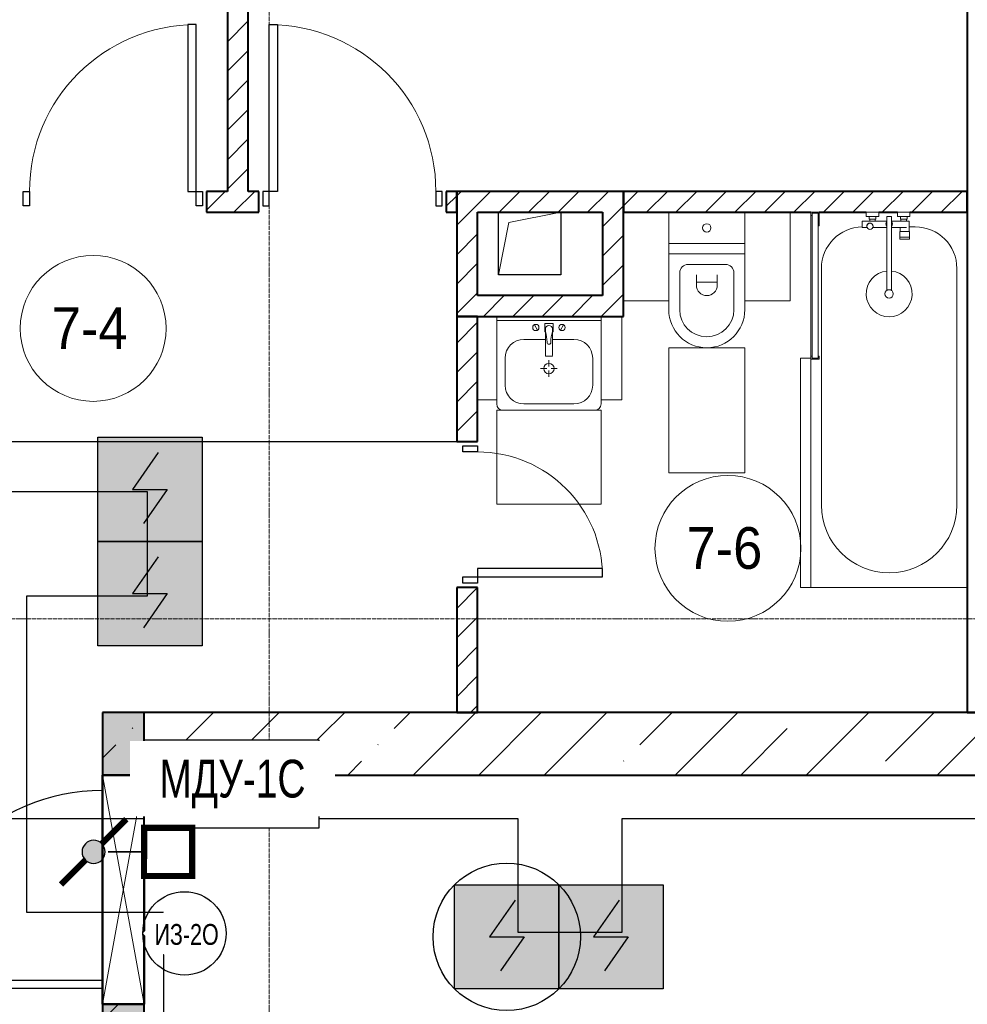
# Model space of a CAD drawing. Header units: millimetres. Extents: x -816133 to 919604, y 87941 to 147341.
# Tile 76 of 201: x -42849 to -38302, y 129624 to 134348. Entities that reach past the tile are written whole.
import ezdxf
from ezdxf.enums import TextEntityAlignment as Align

# ---------------------------------------------------------------- set-up
doc = ezdxf.new("R2010")
doc.units = ezdxf.units.MM
doc.set_wipeout_variables(frame=1)
doc.linetypes.add('ADSK_Линия сетки', pattern=[25, 20, -2.5, 0, -2.5])
doc.linetypes.add('Линия сетки', pattern=[25, 20, -2.5, 0, -2.5])
for name, color, linetype, lineweight in [('_АПС_Оборудование', 1, 'Continuous', 30), ('A-000-M_MASS', 7, 'Continuous', 18), ('A-010-A_ROOM', 7, 'Continuous', 20), ('A-200-M_WALL', 7, 'Continuous', 18), ('A-200-M_WALL_EXT', 7, 'Continuous', 18), ('A-200-M_WALL_INT', 7, 'Continuous', 18), ('A-200-M_WALL_PAT', 7, 'Continuous', 40), ('A-314-M_WINDOW', 7, 'Continuous', 18), ('A-325-M_DOOR', 7, 'Continuous', 18), ('A-325-M_DOOR_PANEL', 7, 'Continuous', 30), ('A-700-M_FFE', 7, 'Continuous', 18), ('M-520-M_DRAINAGE_FW', 7, 'Continuous', 18), ('RC-Извещатели_пожарные', 1, 'Continuous', 30), ('Z-030-M_GRID', 7, 'Continuous', 9), ('Z-060-M_DETAIL', 7, 'Continuous', 18), ('СОУЭ', 1, 'Continuous', 30), ('СС-011-ПОЖ-СИГНАЛИЗАЦИЯ', 1, 'Continuous', 30), ('УГО АПС и АПЗ$0$_АПС_Оборудование', 1, 'Continuous', 30), ('УГО АПС и АПЗ$0$СС-011-ПОЖ-СИГНАЛИЗАЦИЯ', 1, 'Continuous', 30)]:
    doc.layers.add(name, color=color, linetype=linetype, lineweight=lineweight)
doc.layers.add('EI_HATCH_GALV', color=7, linetype='Continuous')
doc.layers.add('АПС', color=5, linetype='Continuous')
doc.styles.add('Arial Narrow', font='ARIALN.TTF', dxfattribs={"width": 0.9, "height": 600})
doc.styles.add('Arial_2', font='arial.ttf', dxfattribs={"width": 0.9, "height": 400})
doc.styles.add('ISOCPEUR', font='isocpeur.ttf', dxfattribs={"height": 300})

# ---------------------------------------------------------------- blocks, each defined once
blk = doc.blocks.new('10эт')
at = {"layer": 'A-200-M_WALL_PAT', "lineweight": 18}
h = blk.add_hatch(color=9, dxfattribs=at)
h.paths.add_polyline_path([(317851.7, 127701.1), (318051.7, 127701.1), (318051.7, 128501.1), (317851.7, 128501.1), (317851.7, 128202.7)])
h.paths.add_polyline_path([(317941.7, 129601.1), (318051.7, 129601.1), (318051.7, 129901.1), (317851.7, 129901.1), (317851.7, 129601.1)])
at = {"layer": 'A-000-M_MASS', "color": 9, "lineweight": 30}
for p, q in [((319751.7, 132001.1), (319751.7, 132301.1)), ((320051.7, 132301.1), (320051.7, 132001.1)), ((320051.7, 132001.1), (319751.7, 132001.1))]:
    blk.add_line(p, q, dxfattribs=at)
at = {"layer": 'A-000-M_MASS', "color": 9}
for p, q in [((319801.7, 132251.1), (320051.7, 132301.1)), ((319751.7, 132001.1), (319801.7, 132251.1))]:
    blk.add_line(p, q, dxfattribs=at)
at = {"layer": 'A-010-A_ROOM', "color": 9}
for centre in [(317807.2, 131743.8), (320853, 130688.5)]:
    blk.add_circle(centre, 350, dxfattribs=at)
at = {"layer": 'A-200-M_WALL', "color": 9}
for p, q in [((316452.1, 131200.3), (319551.7, 131200.3)), ((319551.7, 131200.3), (316452.1, 131200.3)), ((316452.5, 131201.1), (319551.7, 131201.1)), ((319551.7, 131201.1), (316452.5, 131201.1)), ((319551.7, 131200.3), (319551.7, 131201.1))]:
    blk.add_line(p, q, dxfattribs=at)
at = {"layer": 'A-200-M_WALL', "color": 9, "lineweight": 40}
for p, q in [((318051.7, 129901.1), (317851.7, 129901.1)), ((317851.7, 129901.1), (317851.7, 129601.1)), ((318051.7, 129601.1), (318051.7, 129901.1)), ((317851.7, 128501.1), (317851.7, 127701.1)), ((318051.7, 128001.1), (318051.7, 128501.1))]:
    blk.add_line(p, q, dxfattribs=at)
at = {"layer": 'A-200-M_WALL_EXT', "color": 9, "lineweight": 40}
for p, q in [((317851.7, 129901.1), (317851.7, 129601.1)), ((318051.7, 129901.1), (317851.7, 129901.1)), ((318901.7, 129901.1), (318051.7, 129901.1)), ((324751.1, 129901.1), (318901.7, 129901.1)), ((318051.7, 129601.1), (318901.7, 129601.1)), ((318901.7, 129601.1), (324751.1, 129601.1))]:
    blk.add_line(p, q, dxfattribs=at)
at = {"layer": 'A-200-M_WALL_INT', "color": 9, "lineweight": 40}
for p, q in [((318451.7, 136451.1), (318451.7, 132401.1)), ((318551.7, 132401.1), (318551.7, 136451.1)), ((322001.7, 136451.1), (322001.7, 129901.1)), ((318451.7, 132401.1), (318351.7, 132401.1)), ((318351.7, 132401.1), (318351.7, 132301.1)), ((318601.7, 132401.1), (318551.7, 132401.1)), ((318601.7, 132301.1), (318601.7, 132401.1)), ((319551.7, 132401.1), (319501.7, 132401.1)), ((319501.7, 132401.1), (319501.7, 132301.1)), ((319551.7, 132301.1), (319551.7, 132401.1)), ((319651.7, 132401.1), (319551.7, 132401.1)), ((319551.7, 132401.1), (319551.7, 131801.1)), ((320351.7, 132401.1), (319651.7, 132401.1)), ((320351.7, 132301.1), (320351.7, 132401.1)), ((322001.7, 132401.1), (320351.7, 132401.1)), ((320351.7, 132401.1), (320351.7, 132301.1)), ((322001.7, 132301.1), (322001.7, 132401.1)), ((318351.7, 132301.1), (318601.7, 132301.1)), ((319501.7, 132301.1), (319551.7, 132301.1)), ((319651.7, 132301.1), (320251.7, 132301.1)), ((319651.7, 131901.1), (319651.7, 132301.1)), ((320251.7, 132301.1), (320251.7, 131901.1)), ((320351.7, 131901.1), (320351.7, 132301.1)), ((320351.7, 132301.1), (321251.7, 132301.1)), ((321291.7, 132301.1), (321516.9, 132301.1)), ((321576.7, 132301.1), (321666.7, 132301.1)), ((321726.5, 132301.1), (322001.7, 132301.1)), ((320251.7, 131901.1), (319651.7, 131901.1)), ((320351.7, 131801.1), (320351.7, 131901.1)), ((319651.7, 131801.1), (319551.7, 131801.1)), ((319551.7, 131801.1), (319551.7, 131201.1)), ((319551.7, 131801.1), (319651.7, 131801.1)), ((319651.7, 131801.1), (320351.7, 131801.1)), ((319651.7, 131201.1), (319651.7, 131801.1)), ((319551.7, 131201.1), (319651.7, 131201.1)), ((319651.7, 130501.1), (319551.7, 130501.1)), ((319551.7, 130501.1), (319551.7, 129901.1)), ((319651.7, 129901.1), (319651.7, 130501.1)), ((319551.7, 129901.1), (319651.7, 129901.1)), ((322001.7, 129901.1), (322201.7, 129901.1))]:
    blk.add_line(p, q, dxfattribs=at)
at = {"layer": 'A-200-M_WALL_PAT', "color": 9, "linetype": 'Continuous', "lineweight": 9}
for p, q in [((318451.7, 133118.8), (318551.7, 133218.8)), ((318451.7, 132977.4), (318551.7, 133077.4)), ((318451.7, 132836), (318551.7, 132936)), ((318451.7, 132694.5), (318551.7, 132794.5)), ((318451.7, 132553.1), (318551.7, 132653.1)), ((318451.7, 132411.7), (318551.7, 132511.7)), ((318351.7, 132311.7), (318441.1, 132401.1)), ((318482.5, 132301.1), (318582.5, 132401.1)), ((319501.7, 132330.3), (319551.7, 132380.3)), ((319551.7, 132380.3), (319572.4, 132401.1)), ((319651.7, 132338.9), (319713.9, 132401.1)), ((319755.3, 132301.1), (319855.3, 132401.1)), ((319896.7, 132301.1), (319996.7, 132401.1)), ((320038.1, 132301.1), (320138.1, 132401.1)), ((320179.6, 132301.1), (320279.6, 132401.1)), ((320351.7, 132331.8), (320421, 132401.1)), ((320462.4, 132301.1), (320562.4, 132401.1)), ((320603.8, 132301.1), (320703.8, 132401.1)), ((320745.2, 132301.1), (320845.2, 132401.1)), ((320886.7, 132301.1), (320986.7, 132401.1)), ((321028.1, 132301.1), (321128.1, 132401.1)), ((321169.5, 132301.1), (321269.5, 132401.1)), ((321310.9, 132301.1), (321410.9, 132401.1)), ((321452.3, 132301.1), (321552.3, 132401.1)), ((321593.8, 132301.1), (321693.8, 132401.1)), ((321735.2, 132301.1), (321835.2, 132401.1)), ((321876.6, 132301.1), (321976.6, 132401.1)), ((319551.7, 132238.9), (319651.7, 132338.9)), ((320321, 132301.1), (320351.7, 132331.8)), ((320251.7, 132231.8), (320321, 132301.1)), ((319551.7, 132097.5), (319651.7, 132197.5)), ((320251.7, 132090.4), (320351.7, 132190.4)), ((319551.7, 131956.1), (319651.7, 132056.1)), ((320251.7, 131949), (320351.7, 132049)), ((319551.7, 131814.6), (319651.7, 131914.6)), ((319679.6, 131801.1), (319779.6, 131901.1)), ((319821, 131801.1), (319921, 131901.1)), ((319962.4, 131801.1), (320062.4, 131901.1)), ((320103.8, 131801.1), (320203.8, 131901.1)), ((320245.2, 131801.1), (320345.2, 131901.1)), ((320345.2, 131901.1), (320351.7, 131907.5)), ((319551.7, 131673.2), (319651.7, 131773.2)), ((319551.7, 131531.8), (319651.7, 131631.8)), ((319551.7, 131390.4), (319651.7, 131490.4)), ((319551.7, 131249), (319651.7, 131349)), ((319645.2, 131201.1), (319651.7, 131207.5)), ((319551.7, 130400.4), (319651.7, 130500.4)), ((319551.7, 130259), (319651.7, 130359)), ((319551.7, 130117.6), (319651.7, 130217.6)), ((319551.7, 129976.2), (319651.7, 130076.2)), ((319618, 129901.1), (319651.7, 129934.7)), ((318085.5, 129601.1), (318385.5, 129901.1)), ((318399.9, 129601.1), (318699.9, 129901.1)), ((318901.7, 129788.6), (319014.2, 129901.1)), ((319251.8, 129824.4), (319328.5, 129901.1)), ((319342.8, 129601.1), (319642.8, 129901.1)), ((319657.1, 129601.1), (319957.1, 129901.1)), ((319971.4, 129601.1), (320271.4, 129901.1)), ((320430.5, 129745.8), (320585.7, 129901.1)), ((320600, 129601.1), (320900, 129901.1)), ((321228.6, 129601.1), (321528.6, 129901.1)), ((321609.1, 129667.2), (321842.9, 129901.1)), ((321857.3, 129601.1), (322157.3, 129901.1)), ((317994.6, 129824.4), (317996.9, 129826.8)), ((320914.3, 129601.1), (321137.7, 129824.4)), ((318714.2, 129601.1), (318901.7, 129788.6)), ((317851.7, 129681.5), (317916, 129745.8)), ((319173.2, 129745.8), (319175.6, 129748.2)), ((319028.5, 129601.1), (319094.7, 129667.2)), ((320351.9, 129667.2), (320354.3, 129669.6)), ((317851.7, 128424.3), (317928.5, 128501.1))]:
    blk.add_line(p, q, dxfattribs=at)
at = {"layer": 'A-314-M_WINDOW', "color": 9, "lineweight": 50}
for p, q in [((317851.7, 128501.1), (317851.7, 129601.1)), ((317851.7, 129601.1), (318051.7, 129601.1)), ((318051.7, 129601.1), (318051.7, 128501.1)), ((318051.7, 128501.1), (317851.7, 128501.1))]:
    blk.add_line(p, q, dxfattribs=at)
at = {"layer": 'A-325-M_DOOR', "color": 9, "lineweight": 30}
for p, q in [((318261.7, 133201.1), (318261.7, 132401.1)), ((318301.7, 133201.1), (318261.7, 133201.1)), ((318301.7, 132401.1), (318301.7, 133201.1)), ((318301.7, 132401.1), (318301.7, 133201.1)), ((318651.7, 132401.1), (318651.7, 133201.1)), ((318651.7, 133201.1), (318691.7, 133201.1)), ((318651.7, 132401.1), (318651.7, 133201.1)), ((318691.7, 133201.1), (318691.7, 132401.1)), ((317471.7, 132401.1), (317501.7, 132401.1)), ((317471.7, 132331.1), (317471.7, 132401.1)), ((317501.7, 132401.1), (317501.7, 132331.1)), ((318261.7, 132401.1), (318301.7, 132401.1)), ((318301.7, 132401.1), (318331.7, 132401.1)), ((318301.7, 132331.1), (318301.7, 132401.1)), ((318331.7, 132401.1), (318331.7, 132331.1)), ((318621.7, 132401.1), (318621.7, 132331.1)), ((318651.7, 132401.1), (318621.7, 132401.1)), ((318691.7, 132401.1), (318651.7, 132401.1)), ((318651.7, 132331.1), (318651.7, 132401.1)), ((319481.7, 132401.1), (319451.7, 132401.1)), ((319451.7, 132401.1), (319451.7, 132331.1)), ((319481.7, 132331.1), (319481.7, 132401.1)), ((317501.7, 132331.1), (317471.7, 132331.1)), ((318331.7, 132331.1), (318301.7, 132331.1)), ((318621.7, 132331.1), (318651.7, 132331.1)), ((319451.7, 132331.1), (319481.7, 132331.1)), ((319581.7, 131181.1), (319651.7, 131181.1)), ((319581.7, 131151.1), (319581.7, 131181.1)), ((319651.7, 131151.1), (319581.7, 131151.1)), ((319651.7, 131181.1), (319651.7, 131151.1)), ((320251.7, 130591.1), (319651.7, 130591.1)), ((319651.7, 130591.1), (319651.7, 130551.1)), ((320251.7, 130551.1), (320251.7, 130591.1)), ((319581.7, 130551.1), (319651.7, 130551.1)), ((319581.7, 130521.1), (319581.7, 130551.1)), ((319651.7, 130521.1), (319581.7, 130521.1)), ((319651.7, 130551.1), (320251.7, 130551.1)), ((319651.7, 130551.1), (320251.7, 130551.1)), ((319651.7, 130551.1), (319651.7, 130521.1))]:
    blk.add_line(p, q, dxfattribs=at)
at = {"layer": 'A-325-M_DOOR', "color": 9, "lineweight": 9}
for centre, radius, start, end in [((318301.7, 132401.1), 800, 90, 180), ((318651.7, 132401.1), 800, 0, 90), ((319651.7, 130551.1), 600, 0, 90)]:
    blk.add_arc(centre, radius, start, end, dxfattribs=at)
at = {"layer": 'A-325-M_DOOR_PANEL', "color": 9}
for p, q in [((316901.7, 128616.1), (317851.7, 128616.1)), ((317851.7, 128576.1), (316901.7, 128576.1))]:
    blk.add_line(p, q, dxfattribs=at)
blk.add_arc((317851.7, 128576.1), 950, 90, 180, dxfattribs=at)
at = {"layer": 'A-700-M_FFE', "color": 9, "lineweight": 9}
for p, q in [((321151.7, 131876.1), (321151.7, 132301.1)), ((320351.7, 131876.1), (320569.2, 131876.1)), ((320934.2, 131876.1), (321151.7, 131876.1)), ((319744.2, 131401.1), (319744.2, 131801.1)), ((320244.2, 131801.1), (320244.2, 131401.1)), ((320344.2, 131401.1), (320344.2, 131801.1)), ((320934.2, 131651.1), (320569.2, 131651.1)), ((320569.2, 131651.1), (320569.2, 131051.1)), ((320934.2, 131051.1), (320934.2, 131651.1)), ((321201.7, 131601.1), (321201.7, 130501.1)), ((321251.6, 131601.1), (321201.7, 131601.1)), ((321251.7, 130501.1), (321251.7, 131596.2)), ((319651.7, 131401.1), (319744.2, 131401.1)), ((320244.2, 131401.1), (320344.2, 131401.1)), ((320244.2, 131351.1), (319744.2, 131351.1)), ((319744.2, 131351.1), (319744.2, 130901.1)), ((320244.2, 130901.1), (320244.2, 131351.1)), ((320569.2, 131051.1), (320934.2, 131051.1)), ((319744.2, 130901.1), (320244.2, 130901.1)), ((321201.7, 130501.1), (321251.7, 130501.1))]:
    blk.add_line(p, q, dxfattribs=at)
at = {"layer": 'M-520-M_DRAINAGE_FW', "color": 9}
for p, q in [((320569.2, 132151.1), (320569.2, 132301.1)), ((320934.2, 132301.1), (320934.2, 132151.1)), ((321291.7, 132301.1), (321251.7, 132301.1)), ((321251.7, 132301.1), (321251.7, 132286.1)), ((321251.7, 131611.1), (321251.7, 132286.1)), ((321251.7, 132286.1), (321256.6, 132286.1)), ((321256.6, 132286.1), (321256.6, 132296.1)), ((321256.6, 132296.1), (321286.7, 132296.1)), ((321286.7, 132296.1), (321256.6, 132296.1)), ((321256.6, 132296.1), (321256.6, 131601.1)), ((321286.7, 132296.1), (321286.7, 132236.1)), ((321286.7, 131601.1), (321286.7, 132296.1)), ((321291.7, 132236.1), (321291.7, 132301.1)), ((321516.9, 132301.1), (321576.7, 132301.1)), ((321516.9, 132281.1), (321516.9, 132301.1)), ((321576.7, 132281.1), (321516.9, 132281.1)), ((321530.7, 132281.1), (321562.7, 132281.1)), ((321530.7, 132267.1), (321530.7, 132281.1)), ((321562.7, 132281.1), (321562.7, 132267.1)), ((321576.7, 132301.1), (321576.7, 132281.1)), ((321615.4, 131926), (321615.4, 132281.1)), ((321615.4, 132281.1), (321638.1, 132281.1)), ((321638.1, 132281.1), (321638.1, 131926)), ((321666.7, 132301.1), (321726.5, 132301.1)), ((321666.7, 132281.1), (321666.7, 132301.1)), ((321726.5, 132281.1), (321666.7, 132281.1)), ((321680.7, 132281.1), (321712.7, 132281.1)), ((321680.7, 132267.1), (321680.7, 132281.1)), ((321712.7, 132281.1), (321712.7, 132267.1)), ((321726.5, 132301.1), (321726.5, 132281.1)), ((321286.7, 132236.1), (321291.7, 132236.1)), ((321497.6, 132259), (321615.4, 132259)), ((321497.6, 132227.3), (321497.6, 132259)), ((321521.1, 132227.3), (321497.6, 132227.3)), ((321562.7, 132267.1), (321530.7, 132267.1)), ((321533.4, 132267.1), (321560.3, 132267.1)), ((321533.4, 132259), (321533.4, 132267.1)), ((321560.3, 132259), (321533.4, 132259)), ((321615.4, 132227.3), (321548, 132227.3)), ((321560.3, 132267.1), (321560.3, 132259)), ((321638.1, 132259), (321710, 132259)), ((321710, 132227.3), (321638.1, 132227.3)), ((321680.1, 132208.6), (321680.1, 132227.3)), ((321712.7, 132267.1), (321680.7, 132267.1)), ((321683.1, 132267.1), (321710, 132267.1)), ((321683.1, 132259), (321683.1, 132267.1)), ((321710, 132259), (321683.1, 132259)), ((321710, 132267.1), (321710, 132259)), ((321710, 132259), (321722.9, 132259)), ((321722.9, 132259), (321722.9, 132208.6)), ((321751.7, 132231.1), (321722.9, 132231.1)), ((321677.8, 132208.6), (321724.8, 132208.6)), ((321677.8, 132181), (321677.8, 132208.6)), ((321724.8, 132181), (321677.8, 132181)), ((321677.8, 132181), (321724.8, 132181)), ((321677.8, 132172), (321677.8, 132181)), ((321722.9, 132208.6), (321680.1, 132208.6)), ((321724.8, 132208.6), (321724.8, 132181)), ((321724.8, 132181), (321724.8, 132172)), ((320934.2, 132151.1), (320569.2, 132151.1)), ((320569.2, 132151.1), (320934.2, 132151.1)), ((320569.2, 132101.1), (320569.2, 132151.1)), ((320934.2, 132151.1), (320934.2, 132101.1)), ((321724.8, 132172), (321677.8, 132172)), ((320569.2, 132101.1), (320934.2, 132101.1)), ((320569.2, 131833.6), (320569.2, 132101.1)), ((320934.2, 132101.1), (320569.2, 132101.1)), ((320934.2, 132101.1), (320934.2, 131833.6)), ((320841.7, 132051.1), (320661.7, 132051.1)), ((320621.7, 132011.1), (320621.7, 131833.6)), ((320701.7, 132001.1), (320701.7, 131951.1)), ((320801.7, 131951.1), (320801.7, 132001.1)), ((320881.7, 131833.6), (320881.7, 132011.1)), ((321301.7, 132031.1), (321301.7, 130896.1)), ((321951.7, 130896.1), (321951.7, 132031.1)), ((320801.7, 131966.1), (320701.7, 131966.1)), ((320244.2, 131781.1), (319744.2, 131781.1)), ((319924.5, 131761.2), (319938.6, 131734.7)), ((319974.2, 131768), (320014.2, 131768)), ((319974.2, 131728), (319974.2, 131768)), ((320014.2, 131768), (320014.2, 131728)), ((320063.9, 131761.2), (320049.8, 131734.7)), ((319977.2, 131728), (319974.2, 131728)), ((319977.2, 131728), (319977.2, 131741)), ((319977.2, 131613.1), (319977.2, 131728)), ((320011.2, 131741), (320011.2, 131728)), ((320011.2, 131728), (320011.2, 131613.1)), ((320014.2, 131728), (320011.2, 131728)), ((319874.2, 131691.1), (319977.2, 131691.1)), ((320011.2, 131691.1), (320114.2, 131691.1)), ((320008.2, 131610.1), (319980.2, 131610.1)), ((321256.6, 131611.1), (321251.6, 131611.1)), ((321251.6, 131611.1), (321251.6, 131596.1)), ((321256.6, 131601.1), (321256.6, 131611.1)), ((321291.7, 131611.1), (321286.7, 131611.1)), ((321286.7, 131611.1), (321286.7, 131601.1)), ((321291.7, 131596.1), (321291.7, 131611.1)), ((319784.2, 131471.1), (319784.2, 131601.1)), ((319994.2, 131591.1), (319994.2, 131561.1)), ((320204.2, 131601.1), (320204.2, 131471.1)), ((321251.6, 131596.1), (321291.7, 131596.1)), ((321286.7, 131601.1), (321256.6, 131601.1)), ((321256.6, 131601.1), (321286.7, 131601.1)), ((319954.2, 131551.1), (319984.2, 131551.1)), ((319994.2, 131511.1), (319994.2, 131541.1)), ((320004.2, 131551.1), (320034.2, 131551.1)), ((319744.2, 131381.1), (319744.2, 131401.1)), ((320114.2, 131381.1), (319874.2, 131381.1)), ((320244.2, 131401.1), (320244.2, 131381.1)), ((322001.7, 130501.1), (321251.7, 130501.1))]:
    blk.add_line(p, q, dxfattribs=at)
for centre, radius, start, end in [((320751.7, 132226.1), 20, 0, 180), ((320751.7, 132226.1), 20, 180, 0), ((321501.7, 132031.1), 200, 91.1857, 180), ((321534.5, 132233.9), 15, 334.0483, 205.9517), ((321534.5, 132233.9), 15, 0, 180), ((321534.5, 132233.9), 15, 180, 0), ((321626.7, 132245), 15.5, 137.0093, 222.9907), ((321626.7, 132245), 15.5, 317.0093, 42.9907), ((321751.7, 132031.1), 200, 0, 90), ((320661.7, 132011.1), 40, 90, 180), ((320841.7, 132011.1), 40, 0, 90), ((321626.7, 131909.5), 110, 95.916, 84.084), ((320751.7, 131951.1), 50, 180, 0), ((321626.7, 131909.5), 20, 0, 180), ((321626.7, 131909.5), 20, 180, 0), ((321626.7, 131909.5), 20, 55.4667, 124.5333), ((320751.7, 131833.6), 182.5, 180, 0), ((320751.7, 131833.6), 130, 180, 0), ((319931.5, 131748), 15, 0, 180), ((319994.2, 131741), 17, 0, 180), ((320056.9, 131748), 15, 0, 180), ((319931.5, 131748), 15, 180, 0), ((319776.6, 131671.2), 208.5, 1.5946, 15.8177), ((320211.8, 131671.2), 208.5, 164.1823, 178.4054), ((320056.9, 131748), 15, 180, 0), ((319874.2, 131601.1), 90, 90, 180), ((319994.2, 131677), 9.19, 180, 0), ((320114.2, 131601.1), 90, 0, 90), ((319980.2, 131613.1), 3, 180, 270), ((319980.2, 131613.1), 3, 195, 255), ((320008.2, 131613.1), 3, 270, 0), ((320008.2, 131613.1), 3, 285, 345), ((319994.2, 131551.1), 25, 0, 180), ((319994.2, 131551.1), 25, 180, 0), ((319874.2, 131471.1), 90, 180, 270), ((320114.2, 131471.1), 90, 270, 0), ((319774.2, 131381.1), 30, 180, 270), ((320214.2, 131381.1), 30, 270, 0), ((321626.7, 130896.1), 325, 180, 0)]:
    blk.add_arc(centre, radius, start, end, dxfattribs=at)
at = {"layer": 'Z-030-M_GRID', "color": 9, "linetype": 'Линия сетки'}
blk.add_line((318651.7, 116076.8), (318651.7, 137026.1), dxfattribs=at)
at = {"layer": 'Z-030-M_GRID', "color": 9, "linetype": 'ADSK_Линия сетки'}
blk.add_line((358421.7, 130351.1), (308438.4, 130351.1), dxfattribs=at)
at = {"layer": 'Z-060-M_DETAIL', "color": 9}
for p, q in [((318051.7, 129601.1), (317851.7, 129601.1)), ((317851.7, 129601.1), (317851.7, 128501.1)), ((318051.7, 128501.1), (317851.7, 129601.1)), ((318051.7, 129601.1), (317851.7, 128501.1)), ((318051.7, 128501.1), (318051.7, 129601.1)), ((318051.7, 128501.1), (317851.7, 128501.1))]:
    blk.add_line(p, q, dxfattribs=at)
at = {"layer": 'A-010-A_ROOM', "color": 9, "lineweight": 30, "style": 'Arial_2', "width": 0.9}
for s, p in [('7-4', (317608.7, 131645.5)), ('7-6', (320654.6, 130590.2))]:
    blk.add_text(s, height=200, dxfattribs=at).set_placement(p)
blk = doc.blocks.new('_МДУ')
at = {"color": 1}
blk.add_wipeout([(-350, 175), (350, 175), (350, -175), (-350, -175)], dxfattribs=at)
at = {"layer": 'АПС', "color": 1, "lineweight": 30, "ltscale": 200}
blk.add_lwpolyline([(350, 175), (-350, 175), (-350, -175), (350, -175)], close=True, dxfattribs=at)
at = {"layer": 'АПС', "color": 0, "lineweight": 30, "ltscale": 200, "insert": (3.3, -0.1), "char_height": 150.98, "width": 668.294, "attachment_point": 5, "style": 'Arial Narrow', "bg_fill": 2}
blk.add_mtext('МДУ-1С', dxfattribs=at)
blk = doc.blocks.new('озк_выт')
at = {"layer": 'УГО АПС и АПЗ$0$_АПС_Оборудование', "ltscale": 200}
h = blk.add_hatch(color=5, dxfattribs=at)
h.dxf.hatch_style = 1
h.paths.add_polyline_path([(468755.8, -41333.4, 1), (468645, -41333.4, 1)])
at = {"color": 5, "const_width": 29.5}
blk.add_lwpolyline([(468543.7, -41176.8), (468661.2, -41294.2)], dxfattribs=at)
at = {"layer": 'УГО АПС и АПЗ$0$_АПС_Оборудование', "color": 5, "lineweight": 35, "ltscale": 200}
blk.add_line((468631.1, -41333.5), (468458.1, -41333.6), dxfattribs=at)
at = {"layer": 'УГО АПС и АПЗ$0$_АПС_Оборудование', "color": 5, "const_width": 29.5}
blk.add_lwpolyline([(468227.4, -41449.2), (468458.2, -41449), (468458, -41218.2), (468227.3, -41218.4)], close=True, dxfattribs=at)
blk.add_lwpolyline([(468739.6, -41372.6), (468857.2, -41490)], dxfattribs=at)
at = {"layer": 'УГО АПС и АПЗ$0$_АПС_Оборудование', "color": 5}
blk.add_circle((468700.4, -41333.4), 55.4, dxfattribs=at)
blk = doc.blocks.new('ИП 212-64 прот.R3')
at = {"layer": 'EI_HATCH_GALV', "lineweight": 30, "true_color": 0xffffff}
h = blk.add_hatch(color=7, dxfattribs=at)
h.dxf.hatch_style = 1
h.paths.add_polyline_path([(-2.5, 2.5), (2.5, 2.5), (2.5, -2.5), (-2.5, -2.5)])
at = {"color": 1, "linetype": 'ByBlock', "lineweight": -2}
for p, q in [((0.397, 1.766), (-0.83, 0)), ((-0.83, 0), (0.829, 0)), ((0.829, 0), (-0.306, -1.637))]:
    blk.add_line(p, q, dxfattribs=at)
at = {"color": 1, "linetype": 'ByBlock', "lineweight": -2, "ltscale": 0.1}
blk.add_lwpolyline([(-2.5, 2.5), (2.5, 2.5), (2.5, -2.5), (-2.5, -2.5)], close=True, dxfattribs=at)
blk = doc.blocks.new('УГО АПС и АПЗ$0$A$C0ED213A1')
blk.add_wipeout([(-199.9, -0.4), (0.1, -200.4), (200.1, -0.4), (0.1, 199.6)])
blk.add_circle((0.1, -0.4), 200)
at = {"layer": 'УГО АПС и АПЗ$0$СС-011-ПОЖ-СИГНАЛИЗАЦИЯ', "color": 1, "style": 'Arial Narrow', "width": 0.9}
blk.add_text('ИЗ-2О', height=100, dxfattribs=at).set_placement((-143.7, -55.5))
blk = doc.blocks.new('*U1208')
at = {"layer": 'EI_HATCH_GALV', "lineweight": 30, "true_color": 0xffffff}
h = blk.add_hatch(color=7, dxfattribs=at)
h.dxf.hatch_style = 1
h.paths.add_polyline_path([(-2.5, 2.5), (2.5, 2.5), (2.5, -2.5), (-2.5, -2.5)])
at = {"color": 1, "linetype": 'ByBlock', "lineweight": -2}
for p, q in [((0.397, 1.766), (-0.83, 0)), ((-0.83, 0), (0.829, 0)), ((0.829, 0), (-0.306, -1.637))]:
    blk.add_line(p, q, dxfattribs=at)
at = {"color": 1, "linetype": 'ByBlock', "lineweight": -2, "ltscale": 0.1}
blk.add_lwpolyline([(-2.5, 2.5), (2.5, 2.5), (2.5, -2.5), (-2.5, -2.5)], close=True, dxfattribs=at)
at = {"layer": 'RC-Извещатели_пожарные'}
blk.add_circle((0, 0), 3.536, dxfattribs=at)
at = {"layer": 'RC-Извещатели_пожарные', "style": 'ISOCPEUR'}
blk.add_attdef('PSTN', text='', height=2.5, dxfattribs=at).set_placement((5.333, 2.657), align=Align.BOTTOM_CENTER)

msp = doc.modelspace()

# ---------------------------------------------------------------- linework, layer by layer
at = {"layer": 'СС-011-ПОЖ-СИГНАЛИЗАЦИЯ', "color": 1}
for points in [[(-42158.3, 130064.3), (-42815, 130064.3), (-42815, 131583.8), (-42235.4, 131583.8), (-42235.4, 132082.5), (-45456.1, 132082.5), (-45456.1, 135567.5), (-43558.3, 135567.5), (-43558.3, 135098.2), (-40318, 135098.2)], [(-42158.3, 129864.3), (-42158.3, 127596.1), (-41607.6, 127596.1), (-41607.6, 127051.2), (-44508.5, 127051.2), (-44508.5, 122614.6), (-41750.3, 122614.6), (-41750.3, 122815.1)]]:
    msp.add_lwpolyline(points, dxfattribs=at)
at = {"layer": 'СС-011-ПОЖ-СИГНАЛИЗАЦИЯ'}
msp.add_lwpolyline([(-21816.7, 129342.9), (-30990.3, 129342.9), (-30990.3, 128783.9), (-31552.9, 128783.9), (-31552.9, 129342.9), (-40222.6, 129342.9), (-40222.6, 128785.7), (-40768.1, 128785.7), (-40768.1, 129342.9), (-44198.4, 129342.9), (-44198.4, 130514.6), (-40459.4, 130514.6), (-40459.4, 129969.3), (-39958.2, 129969.3), (-39958.2, 130514.6), (-31877.7, 130514.6), (-31877.7, 129946.3), (-31366.8, 129946.3), (-31366.8, 130514.6), (-25403.8, 130514.6)], dxfattribs=at)

# ---------------------------------------------------------------- block references
at = {"layer": 'RC-Извещатели_пожарные', "xscale": 100, "yscale": 100, "zscale": 100}
msp.add_blockref('*U1208', (-40511.9, 129947.7), dxfattribs=at)
at = {"layer": 'СОУЭ', "color": 6, "xscale": 100, "yscale": 100, "zscale": 100}
for p in [(-42224, 132094.4), (-42224, 131594.4), (-40011.9, 129947.7)]:
    msp.add_blockref('ИП 212-64 прот.R3', p, dxfattribs=at)
at = {"layer": 'СС-011-ПОЖ-СИГНАЛИЗАЦИЯ', "color": 9, "lineweight": 30}
msp.add_blockref('10эт', (-360303.7, 1122.9), dxfattribs=at)

# ---------------------------------------------------------------- next in the draw order: block references
at = {"layer": '_АПС_Оборудование', "color": 0, "lineweight": 30, "xscale": 1.2, "yscale": 1.2, "zscale": 1.2}
msp.add_blockref('_МДУ', (-41832, 130680.5), dxfattribs=at)

# ---------------------------------------------------------------- next in the draw order: block references
at = {"layer": 'СС-011-ПОЖ-СИГНАЛИЗАЦИЯ', "lineweight": 30, "xscale": -1}
msp.add_blockref('озк_выт', (426206.1, 171688.8), dxfattribs=at)

# ---------------------------------------------------------------- next in the draw order: block references
at = {"layer": 'УГО АПС и АПЗ$0$_АПС_Оборудование'}
msp.add_blockref('УГО АПС и АПЗ$0$A$C0ED213A1', (-42058.4, 129964.7), dxfattribs=at)

doc.saveas('drawing.dxf')
